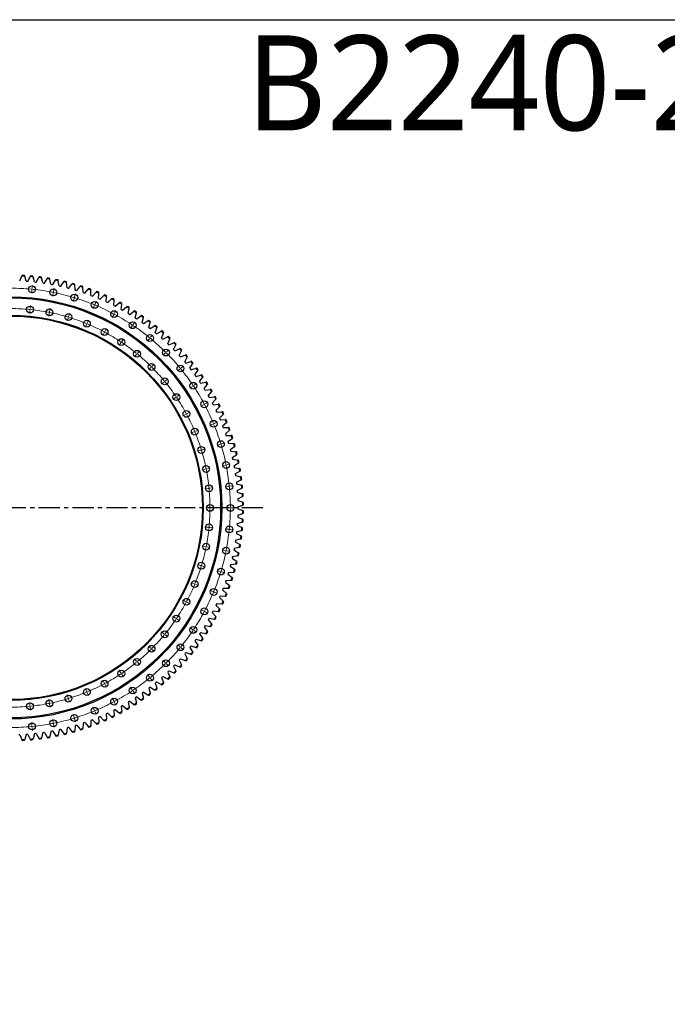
# Model space of a CAD drawing. Header units: millimetres. Extents: x -6 to 13589, y 15601 to 26187.
# Tile 7 of 16: x 3391 to 6792, y 21012 to 26187. Entities that reach past the tile are written whole.
import ezdxf

# ---------------------------------------------------------------- set-up
doc = ezdxf.new("R2010")
doc.units = ezdxf.units.MM
doc.header["$LTSCALE"] = 50
doc.linetypes.add('CENTER', pattern=[10.16, 6.35, -1.27, 1.27, -1.27])

msp = doc.modelspace()

# ---------------------------------------------------------------- linework, layer by layer
at = {"color": 7, "linetype": 'Continuous', "lineweight": 25}
for p, q in [((3390.7, 24814.1), (3401.6, 24839.4)), ((3403.3, 24843.3), (3401.6, 24839.4)), ((3417, 24838.5), (3415.7, 24842.6)), ((3425.1, 24812.2), (3417, 24838.5)), ((3447.9, 24840.2), (3446.1, 24836.4)), ((3461.4, 24835), (3460.3, 24839.1)), ((3425.1, 24812.2), (3429.7, 24811.9)), ((3429.7, 24811.9), (3434.2, 24811.5)), ((3434.2, 24811.5), (3446.1, 24836.4)), ((3468.5, 24808.4), (3461.4, 24835)), ((3468.5, 24808.4), (3473.1, 24807.9)), ((3473.1, 24807.9), (3477.7, 24807.4)), ((3477.7, 24807.4), (3490.4, 24831.8)), ((3492.3, 24835.6), (3490.4, 24831.8)), ((3505.7, 24829.8), (3504.7, 24834)), ((3511.8, 24803), (3505.7, 24829.8)), ((3511.8, 24803), (3516.3, 24802.3)), ((3516.3, 24802.3), (3520.9, 24801.6)), ((3520.9, 24801.6), (3534.5, 24825.6)), ((3536.6, 24829.3), (3534.5, 24825.6)), ((3549.7, 24823.1), (3548.9, 24827.3)), ((3554.8, 24796), (3549.7, 24823.1)), ((3554.8, 24796), (3559.4, 24795.2)), ((3559.4, 24795.2), (3563.9, 24794.3)), ((3563.9, 24794.3), (3578.3, 24817.8)), ((3580.6, 24821.4), (3578.3, 24817.8)), ((3593.4, 24814.7), (3592.8, 24818.9)), ((3597.6, 24787.5), (3593.4, 24814.7)), ((3597.6, 24787.5), (3602.1, 24786.5)), ((3606.6, 24785.5), (3621.9, 24808.4)), ((3624.3, 24811.9), (3621.9, 24808.4)), ((3636.9, 24804.7), (3636.4, 24809)), ((3640, 24777.4), (3636.9, 24804.7)), ((3648.9, 24775), (3665.1, 24797.4)), ((3667.6, 24800.8), (3665.1, 24797.4)), ((3679.9, 24793.2), (3679.6, 24797.4)), ((3682, 24765.7), (3679.9, 24793.2)), ((3710.4, 24788.2), (3707.8, 24784.8)), ((3602.1, 24786.5), (3606.6, 24785.5)), ((3640, 24777.4), (3644.5, 24776.2)), ((3644.5, 24776.2), (3648.9, 24775)), ((3682, 24765.7), (3686.5, 24764.4)), ((3686.5, 24764.4), (3690.9, 24763.1)), ((3690.9, 24763.1), (3707.8, 24784.8)), ((3722.5, 24780.1), (3722.3, 24784.4)), ((3723.6, 24752.6), (3722.5, 24780.1)), ((3723.6, 24752.6), (3728, 24751.1)), ((3728, 24751.1), (3732.3, 24749.6)), ((3732.3, 24749.6), (3750.1, 24770.7)), ((3752.8, 24773.9), (3750.1, 24770.7)), ((3764.5, 24765.4), (3764.5, 24769.7)), ((3764.7, 24737.9), (3764.5, 24765.4)), ((3764.7, 24737.9), (3769, 24736.3)), ((3769, 24736.3), (3773.3, 24734.6)), ((3773.3, 24734.6), (3791.8, 24755)), ((3794.6, 24758.2), (3791.8, 24755)), ((3805.2, 24721.7), (3806.1, 24749.3)), ((3806.1, 24749.3), (3806.2, 24753.5)), ((3813.7, 24718.1), (3832.9, 24737.9)), ((3835.9, 24740.9), (3832.9, 24737.9)), ((3846.9, 24731.6), (3847.2, 24735.8)), ((3805.2, 24721.7), (3809.4, 24720)), ((3809.4, 24720), (3813.7, 24718.1)), ((3845.1, 24704.1), (3846.9, 24731.6)), ((3845.1, 24704.1), (3849.2, 24702.2)), ((3849.2, 24702.2), (3853.4, 24700.2)), ((3853.4, 24700.2), (3873.3, 24719.2)), ((3876.4, 24722.2), (3873.3, 24719.2)), ((3884.3, 24685), (3887.2, 24712.4)), ((3884.3, 24685), (3888.4, 24682.9)), ((3887.2, 24712.4), (3887.6, 24716.7)), ((3892.5, 24680.8), (3913.1, 24699.1)), ((3916.3, 24701.9), (3913.1, 24699.1)), ((3922.8, 24664.5), (3926.7, 24691.8)), ((3926.7, 24691.8), (3927.3, 24696)), ((3888.4, 24682.9), (3892.5, 24680.8)), ((3922.8, 24664.5), (3926.8, 24662.3)), ((3926.8, 24662.3), (3930.8, 24660)), ((3930.8, 24660), (3952.1, 24677.5)), ((3955.4, 24680.2), (3952.1, 24677.5)), ((3960.5, 24642.6), (3965.4, 24669.7)), ((3960.5, 24642.6), (3964.4, 24640.3)), ((3964.4, 24640.3), (3968.4, 24637.8)), ((3965.4, 24669.7), (3966.1, 24673.9)), ((3968.4, 24637.8), (3990.2, 24654.6)), ((3993.6, 24657.2), (3990.2, 24654.6)), ((3997.4, 24619.4), (4003.2, 24646.3)), ((4003.2, 24646.3), (4004.1, 24650.5)), ((4031, 24632.7), (4027.5, 24630.2)), ((3997.4, 24619.4), (4001.2, 24616.9)), ((4001.2, 24616.9), (4005.1, 24614.3)), ((4005.1, 24614.3), (4027.5, 24630.2)), ((4033.4, 24594.8), (4040.2, 24621.5)), ((4033.4, 24594.8), (4037.2, 24592.1)), ((4037.2, 24592.1), (4040.9, 24589.4)), ((4040.2, 24621.5), (4041.3, 24625.6)), ((4040.9, 24589.4), (4063.9, 24604.5)), ((4067.5, 24606.9), (4063.9, 24604.5)), ((4068.5, 24568.9), (4076.3, 24595.3)), ((4076.3, 24595.3), (4077.5, 24599.4)), ((4103, 24579.7), (4099.4, 24577.5)), ((4068.5, 24568.9), (4072.2, 24566.1)), ((4072.2, 24566.1), (4075.8, 24563.3)), ((4075.8, 24563.3), (4099.4, 24577.5)), ((4102.6, 24541.8), (4111.4, 24567.9)), ((4102.6, 24541.8), (4106.2, 24538.8)), ((4106.2, 24538.8), (4109.7, 24535.9)), ((4109.7, 24535.9), (4133.8, 24549.2)), ((4111.4, 24567.9), (4112.8, 24571.9)), ((4137.5, 24551.3), (4133.8, 24549.2)), ((4135.7, 24513.4), (4145.5, 24539.2)), ((4145.5, 24539.2), (4147, 24543.2)), ((4135.7, 24513.4), (4139.2, 24510.3)), ((4139.2, 24510.3), (4142.6, 24507.3)), ((4142.6, 24507.3), (4167.2, 24519.7)), ((4171, 24521.7), (4167.2, 24519.7)), ((4167.8, 24483.8), (4178.4, 24509.2)), ((4167.8, 24483.8), (4171.1, 24480.7)), ((4171.1, 24480.7), (4174.4, 24477.4)), ((4174.4, 24477.4), (4199.4, 24489)), ((4178.4, 24509.2), (4180.1, 24513.2)), ((4198.8, 24453.1), (4210.3, 24478.1)), ((4203.3, 24490.8), (4199.4, 24489)), ((4210.3, 24478.1), (4212.1, 24482)), ((4198.8, 24453.1), (4202, 24449.8)), ((4202, 24449.8), (4205.2, 24446.5)), ((4205.2, 24446.5), (4230.6, 24457.1)), ((4228.6, 24421.3), (4241, 24445.8)), ((4234.5, 24458.8), (4230.6, 24457.1)), ((4241, 24445.8), (4243, 24449.6)), ((4264.5, 24425.6), (4260.5, 24424.1)), ((4228.6, 24421.3), (4231.7, 24417.9)), ((4231.7, 24417.9), (4234.7, 24414.4)), ((4234.7, 24414.4), (4260.5, 24424.1)), ((4257.2, 24388.4), (4270.6, 24412.5)), ((4257.2, 24388.4), (4260.2, 24384.9)), ((4260.2, 24384.9), (4263.1, 24381.3)), ((4263.1, 24381.3), (4289.2, 24390.1)), ((4270.6, 24412.5), (4272.6, 24416.2)), ((4284.6, 24354.5), (4298.8, 24378.1)), ((4293.2, 24391.4), (4289.2, 24390.1)), ((4298.8, 24378.1), (4301, 24381.7)), ((4284.6, 24354.5), (4287.4, 24350.8)), ((4287.4, 24350.8), (4290.2, 24347.2)), ((4290.2, 24347.2), (4316.7, 24355)), ((4310.8, 24319.6), (4325.8, 24342.6)), ((4320.7, 24356.2), (4316.7, 24355)), ((4325.8, 24342.6), (4328.2, 24346.2)), ((4310.8, 24319.6), (4313.5, 24315.8)), ((4313.5, 24315.8), (4316.1, 24312.1)), ((4316.1, 24312.1), (4342.8, 24318.9)), ((4335.6, 24283.7), (4351.5, 24306.2)), ((4335.6, 24283.7), (4338.2, 24279.9)), ((4338.2, 24279.9), (4340.7, 24276.1)), ((4340.7, 24276.1), (4367.6, 24281.9)), ((4346.9, 24320), (4342.8, 24318.9)), ((4351.5, 24306.2), (4354, 24309.7)), ((4371.8, 24282.8), (4367.6, 24281.9)), ((4375.9, 24268.9), (4378.5, 24272.3)), ((4359.2, 24247), (4375.9, 24268.9)), ((4359.2, 24247), (4361.6, 24243.1)), ((4361.6, 24243.1), (4364, 24239.2)), ((4364, 24239.2), (4391.1, 24244)), ((4381.3, 24209.5), (4398.8, 24230.7)), ((4395.3, 24244.8), (4391.1, 24244)), ((4398.8, 24230.7), (4401.6, 24234)), ((4381.3, 24209.5), (4383.6, 24205.5)), ((4383.6, 24205.5), (4385.8, 24201.5)), ((4385.8, 24201.5), (4413.1, 24205.3)), ((4402.1, 24171.2), (4420.4, 24191.8)), ((4402.1, 24171.2), (4404.3, 24167.1)), ((4404.3, 24167.1), (4406.3, 24163)), ((4406.3, 24163), (4433.7, 24165.8)), ((4417.3, 24205.9), (4413.1, 24205.3)), ((4420.4, 24191.8), (4423.2, 24195)), ((4438, 24166.3), (4433.7, 24165.8)), ((4421.5, 24132.1), (4440.5, 24152)), ((4421.5, 24132.1), (4423.5, 24127.9)), ((4423.5, 24127.9), (4425.4, 24123.7)), ((4425.4, 24123.7), (4452.9, 24125.6)), ((4440.5, 24152), (4443.5, 24155.1)), ((4457.2, 24125.9), (4452.9, 24125.6)), ((4459.2, 24111.6), (4462.2, 24114.5)), ((4439.5, 24092.3), (4459.2, 24111.6)), ((4439.5, 24092.3), (4441.3, 24088.1)), ((4441.3, 24088.1), (4443.1, 24083.9)), ((4443.1, 24083.9), (4470.6, 24084.7)), ((4455.9, 24052), (4476.3, 24070.4)), ((4474.8, 24084.9), (4470.6, 24084.7)), ((4476.3, 24070.4), (4479.5, 24073.3)), ((4455.9, 24052), (4457.6, 24047.7)), ((4457.6, 24047.7), (4459.2, 24043.4)), ((4459.2, 24043.4), (4486.8, 24043.2)), ((4470.9, 24011), (4492, 24028.7)), ((4470.9, 24011), (4472.4, 24006.7)), ((4491, 24043.2), (4486.8, 24043.2)), ((4492, 24028.7), (4495.3, 24031.5)), ((4472.4, 24006.7), (4473.9, 24002.3)), ((4473.9, 24002.3), (4501.4, 24001.2)), ((4484.4, 23969.5), (4506.1, 23986.5)), ((4484.4, 23969.5), (4485.8, 23965.1)), ((4485.8, 23965.1), (4487.1, 23960.7)), ((4487.1, 23960.7), (4514.5, 23958.6)), ((4505.7, 24001), (4501.4, 24001.2)), ((4506.1, 23986.5), (4509.5, 23989.1)), ((4496.4, 23927.6), (4518.7, 23943.7)), ((4496.4, 23927.6), (4497.5, 23923.2)), ((4497.5, 23923.2), (4498.7, 23918.7)), ((4498.7, 23918.7), (4526, 23915.5)), ((4518.8, 23958.2), (4514.5, 23958.6)), ((4518.7, 23943.7), (4522.1, 23946.2)), ((4530.3, 23915.1), (4526, 23915.5)), ((4506.8, 23885.3), (4529.7, 23900.6)), ((4506.8, 23885.3), (4507.8, 23880.8)), ((4507.8, 23880.8), (4508.8, 23876.3)), ((4508.8, 23876.3), (4536, 23872.1)), ((4515.6, 23842.6), (4539.1, 23857)), ((4529.7, 23900.6), (4533.2, 23902.9)), ((4540.2, 23871.5), (4536, 23872.1)), ((4539.1, 23857), (4542.7, 23859.3)), ((4515.6, 23842.6), (4516.5, 23838)), ((4516.5, 23838), (4517.3, 23833.5)), ((4517.3, 23833.5), (4544.4, 23828.4)), ((4523, 23799.6), (4546.9, 23813.2)), ((4548.6, 23827.6), (4544.4, 23828.4)), ((4546.9, 23813.2), (4550.6, 23815.3)), ((4523, 23799.6), (4523.6, 23795)), ((4523.6, 23795), (4524.3, 23790.5)), ((4524.3, 23790.5), (4551.1, 23784.3)), ((4528.7, 23756.3), (4553.1, 23769)), ((4528.7, 23756.3), (4529.2, 23751.8)), ((4529.2, 23751.8), (4529.7, 23747.2)), ((4555.3, 23783.4), (4551.1, 23784.3)), ((4553.1, 23769), (4556.9, 23771)), ((4529.7, 23747.2), (4556.3, 23740.1)), ((4532.8, 23712.9), (4557.7, 23724.7)), ((4532.8, 23712.9), (4533.2, 23708.3)), ((4533.2, 23708.3), (4533.5, 23703.7)), ((4533.5, 23703.7), (4559.8, 23695.7)), ((4560.4, 23739), (4556.3, 23740.1)), ((4557.7, 23724.7), (4561.6, 23726.6)), ((4535.4, 23669.4), (4560.7, 23680.3)), ((4535.4, 23669.4), (4535.6, 23664.8)), ((4535.6, 23664.8), (4535.7, 23660.2)), ((4535.7, 23660.2), (4561.7, 23651.2)), ((4563.9, 23694.4), (4559.8, 23695.7)), ((4560.7, 23680.3), (4564.6, 23682)), ((4565.8, 23649.8), (4561.7, 23651.2)), ((4536.3, 23625.8), (4562, 23635.8)), ((4536.3, 23625.8), (4536.4, 23621.2)), ((4536.4, 23621.2), (4536.3, 23616.6)), ((4536.3, 23616.6), (4562, 23606.6)), ((4562, 23635.8), (4566, 23637.3)), ((4566, 23605.1), (4562, 23606.6)), ((4533.5, 23538.6), (4559.8, 23546.7)), ((4535.6, 23577.6), (4535.4, 23573)), ((4535.4, 23573), (4560.7, 23562.1)), ((4535.7, 23582.2), (4535.6, 23577.6)), ((4535.7, 23582.2), (4561.7, 23591.2)), ((4559.8, 23546.7), (4563.9, 23547.9)), ((4564.6, 23560.4), (4560.7, 23562.1)), ((4561.7, 23591.2), (4565.8, 23592.6)), ((4529.7, 23495.2), (4529.2, 23490.6)), ((4529.7, 23495.2), (4556.3, 23502.3)), ((4533.2, 23534), (4532.8, 23529.4)), ((4532.8, 23529.4), (4557.7, 23517.6)), ((4533.5, 23538.6), (4533.2, 23534)), ((4556.3, 23502.3), (4560.4, 23503.4)), ((4561.6, 23515.8), (4557.7, 23517.6)), ((4523.6, 23447.4), (4523, 23442.8)), ((4523, 23442.8), (4546.9, 23429.2)), ((4524.3, 23451.9), (4523.6, 23447.4)), ((4524.3, 23451.9), (4551.1, 23458)), ((4529.2, 23490.6), (4528.7, 23486)), ((4528.7, 23486), (4553.1, 23473.3)), ((4551.1, 23458), (4555.3, 23459)), ((4556.9, 23471.4), (4553.1, 23473.3)), ((4516.5, 23404.3), (4515.6, 23399.8)), ((4515.6, 23399.8), (4539.1, 23385.3)), ((4517.3, 23408.9), (4516.5, 23404.3)), ((4517.3, 23408.9), (4544.4, 23414)), ((4544.4, 23414), (4548.6, 23414.8)), ((4550.6, 23427.1), (4546.9, 23429.2)), ((4507.8, 23361.6), (4506.8, 23357.1)), ((4506.8, 23357.1), (4529.7, 23341.8)), ((4508.8, 23366.1), (4507.8, 23361.6)), ((4508.8, 23366.1), (4536, 23370.2)), ((4533.2, 23339.4), (4529.7, 23341.8)), ((4536, 23370.2), (4540.2, 23370.9)), ((4542.7, 23383.1), (4539.1, 23385.3)), ((4497.5, 23319.2), (4496.4, 23314.8)), ((4496.4, 23314.8), (4518.7, 23298.6)), ((4498.7, 23323.7), (4497.5, 23319.2)), ((4498.7, 23323.7), (4526, 23326.8)), ((4522.1, 23296.1), (4518.7, 23298.6)), ((4526, 23326.8), (4530.3, 23327.3)), ((4472.4, 23235.7), (4470.9, 23231.4)), ((4473.9, 23240.1), (4472.4, 23235.7)), ((4473.9, 23240.1), (4501.4, 23241.2)), ((4485.8, 23277.2), (4484.4, 23272.8)), ((4484.4, 23272.8), (4506.1, 23255.9)), ((4487.1, 23281.7), (4485.8, 23277.2)), ((4487.1, 23281.7), (4514.5, 23283.8)), ((4501.4, 23241.2), (4505.7, 23241.4)), ((4509.5, 23253.3), (4506.1, 23255.9)), ((4514.5, 23283.8), (4518.8, 23284.1)), ((4457.6, 23194.7), (4455.9, 23190.4)), ((4455.9, 23190.4), (4476.3, 23171.9)), ((4459.2, 23199), (4457.6, 23194.7)), ((4459.2, 23199), (4486.8, 23199.1)), ((4470.9, 23231.4), (4492, 23213.6)), ((4486.8, 23199.1), (4491, 23199.2)), ((4495.3, 23210.9), (4492, 23213.6)), ((4441.3, 23154.3), (4439.5, 23150)), ((4439.5, 23150), (4459.2, 23130.8)), ((4443.1, 23158.5), (4441.3, 23154.3)), ((4443.1, 23158.5), (4470.6, 23157.6)), ((4462.2, 23127.8), (4459.2, 23130.8)), ((4470.6, 23157.6), (4474.8, 23157.5)), ((4479.5, 23169.1), (4476.3, 23171.9)), ((4406.3, 23079.4), (4404.3, 23075.3)), ((4406.3, 23079.4), (4433.7, 23076.5)), ((4423.5, 23114.4), (4421.5, 23110.3)), ((4421.5, 23110.3), (4440.5, 23090.4)), ((4425.4, 23118.6), (4423.5, 23114.4)), ((4425.4, 23118.6), (4452.9, 23116.7)), ((4443.5, 23087.3), (4440.5, 23090.4)), ((4452.9, 23116.7), (4457.2, 23116.5)), ((4383.6, 23036.9), (4381.3, 23032.9)), ((4381.3, 23032.9), (4398.8, 23011.6)), ((4385.8, 23040.9), (4383.6, 23036.9)), ((4385.8, 23040.9), (4413.1, 23037)), ((4404.3, 23075.3), (4402.1, 23071.2)), ((4402.1, 23071.2), (4420.4, 23050.6)), ((4413.1, 23037), (4417.3, 23036.4)), ((4423.2, 23047.4), (4420.4, 23050.6)), ((4433.7, 23076.5), (4438, 23076.1)), ((4361.6, 22999.3), (4359.2, 22995.3)), ((4359.2, 22995.3), (4375.9, 22973.5)), ((4364, 23003.2), (4361.6, 22999.3)), ((4364, 23003.2), (4391.1, 22998.3)), ((4391.1, 22998.3), (4395.3, 22997.6)), ((4401.6, 23008.3), (4398.8, 23011.6)), ((4313.5, 22926.5), (4310.8, 22922.8)), ((4316.1, 22930.3), (4313.5, 22926.5)), ((4316.1, 22930.3), (4342.8, 22923.5)), ((4338.2, 22962.4), (4335.6, 22958.6)), ((4335.6, 22958.6), (4351.5, 22936.1)), ((4340.7, 22966.3), (4338.2, 22962.4)), ((4340.7, 22966.3), (4367.6, 22960.4)), ((4354, 22932.7), (4351.5, 22936.1)), ((4367.6, 22960.4), (4371.8, 22959.5)), ((4378.5, 22970.1), (4375.9, 22973.5)), ((4287.4, 22891.5), (4284.6, 22887.9)), ((4284.6, 22887.9), (4298.8, 22864.3)), ((4290.2, 22895.2), (4287.4, 22891.5)), ((4290.2, 22895.2), (4316.7, 22887.4)), ((4310.8, 22922.8), (4325.8, 22899.8)), ((4316.7, 22887.4), (4320.7, 22886.2)), ((4328.2, 22896.2), (4325.8, 22899.8)), ((4342.8, 22923.5), (4346.9, 22922.4)), ((4231.7, 22824.5), (4228.6, 22821.1)), ((4228.6, 22821.1), (4241, 22796.5)), ((4234.7, 22827.9), (4231.7, 22824.5)), ((4234.7, 22827.9), (4260.5, 22818.2)), ((4260.2, 22857.5), (4257.2, 22854)), ((4257.2, 22854), (4270.6, 22829.9)), ((4263.1, 22861.1), (4260.2, 22857.5)), ((4263.1, 22861.1), (4289.2, 22852.3)), ((4272.6, 22826.2), (4270.6, 22829.9)), ((4289.2, 22852.3), (4293.2, 22850.9)), ((4301, 22860.7), (4298.8, 22864.3)), ((4202, 22792.6), (4198.8, 22789.3)), ((4198.8, 22789.3), (4210.3, 22764.3)), ((4205.2, 22795.9), (4202, 22792.6)), ((4205.2, 22795.9), (4230.6, 22785.2)), ((4230.6, 22785.2), (4234.5, 22783.6)), ((4243, 22792.7), (4241, 22796.5)), ((4260.5, 22818.2), (4264.5, 22816.7)), ((4139.2, 22732), (4135.7, 22729)), ((4135.7, 22729), (4145.5, 22703.2)), ((4142.6, 22735.1), (4139.2, 22732)), ((4142.6, 22735.1), (4167.2, 22722.6)), ((4167.2, 22722.6), (4171, 22720.7)), ((4171.1, 22761.7), (4167.8, 22758.5)), ((4167.8, 22758.5), (4178.4, 22733.1)), ((4174.4, 22764.9), (4171.1, 22761.7)), ((4174.4, 22764.9), (4199.4, 22753.4)), ((4180.1, 22729.2), (4178.4, 22733.1)), ((4199.4, 22753.4), (4203.3, 22751.6)), ((4212.1, 22760.4), (4210.3, 22764.3)), ((4072.2, 22676.2), (4068.5, 22673.5)), ((4068.5, 22673.5), (4076.3, 22647)), ((4075.8, 22679.1), (4072.2, 22676.2)), ((4075.8, 22679.1), (4099.4, 22664.9)), ((4106.2, 22703.5), (4102.6, 22700.6)), ((4102.6, 22700.6), (4111.4, 22674.5)), ((4109.7, 22706.5), (4106.2, 22703.5)), ((4109.7, 22706.5), (4133.8, 22693.1)), ((4112.8, 22670.4), (4111.4, 22674.5)), ((4133.8, 22693.1), (4137.5, 22691.1)), ((4147, 22699.2), (4145.5, 22703.2)), ((4001.2, 22625.5), (3997.4, 22623)), ((3997.4, 22623), (4003.2, 22596.1)), ((4005.1, 22628.1), (4001.2, 22625.5)), ((4005.1, 22628.1), (4027.5, 22612.2)), ((4037.2, 22650.2), (4033.4, 22647.6)), ((4033.4, 22647.6), (4040.2, 22620.9)), ((4040.9, 22652.9), (4037.2, 22650.2)), ((4041.3, 22616.8), (4040.2, 22620.9)), ((4040.9, 22652.9), (4063.9, 22637.8)), ((4063.9, 22637.8), (4067.5, 22635.5)), ((4077.5, 22642.9), (4076.3, 22647)), ((4099.4, 22664.9), (4103, 22662.6)), ((3926.8, 22580.1), (3922.8, 22577.8)), ((3922.8, 22577.8), (3926.7, 22550.6)), ((3930.8, 22582.4), (3926.8, 22580.1)), ((3930.8, 22582.4), (3952.1, 22564.8)), ((3952.1, 22564.8), (3955.4, 22562.1)), ((3964.4, 22602.1), (3960.5, 22599.7)), ((3960.5, 22599.7), (3965.4, 22572.6)), ((3968.4, 22604.5), (3964.4, 22602.1)), ((3966.1, 22568.4), (3965.4, 22572.6)), ((3968.4, 22604.5), (3990.2, 22587.8)), ((3990.2, 22587.8), (3993.6, 22585.2)), ((4004.1, 22591.9), (4003.2, 22596.1)), ((4027.5, 22612.2), (4031, 22609.7)), ((3809.4, 22522.4), (3805.2, 22520.6)), ((3805.2, 22520.6), (3806.1, 22493.1)), ((3813.7, 22524.2), (3809.4, 22522.4)), ((3813.7, 22524.2), (3832.9, 22504.5)), ((3849.2, 22540.2), (3845.1, 22538.3)), ((3845.1, 22538.3), (3846.9, 22510.8)), ((3847.2, 22506.5), (3846.9, 22510.8)), ((3853.4, 22542.2), (3849.2, 22540.2)), ((3853.4, 22542.2), (3873.3, 22523.2)), ((3873.3, 22523.2), (3876.4, 22520.2)), ((3888.4, 22559.4), (3884.3, 22557.3)), ((3884.3, 22557.3), (3887.2, 22530)), ((3887.6, 22525.7), (3887.2, 22530)), ((3892.5, 22561.6), (3888.4, 22559.4)), ((3892.5, 22561.6), (3913.1, 22543.3)), ((3913.1, 22543.3), (3916.3, 22540.4)), ((3927.3, 22546.4), (3926.7, 22550.6)), ((3640, 22465), (3636.9, 22437.6)), ((3644.5, 22466.1), (3640, 22465)), ((3648.9, 22467.3), (3644.5, 22466.1)), ((3648.9, 22467.3), (3665.1, 22445)), ((3682, 22476.6), (3679.9, 22449.2)), ((3686.5, 22477.9), (3682, 22476.6)), ((3690.9, 22479.3), (3686.5, 22477.9)), ((3690.9, 22479.3), (3707.8, 22457.6)), ((3722.3, 22458), (3722.5, 22462.3)), ((3723.6, 22489.8), (3722.5, 22462.3)), ((3728, 22491.3), (3723.6, 22489.8)), ((3732.3, 22492.8), (3728, 22491.3)), ((3732.3, 22492.8), (3750.1, 22471.7)), ((3750.1, 22471.7), (3752.8, 22468.4)), ((3764.7, 22504.5), (3764.5, 22476.9)), ((3764.5, 22472.7), (3764.5, 22476.9)), ((3769, 22506.1), (3764.7, 22504.5)), ((3773.3, 22507.8), (3769, 22506.1)), ((3773.3, 22507.8), (3791.8, 22487.3)), ((3791.8, 22487.3), (3794.6, 22484.2)), ((3806.2, 22488.8), (3806.1, 22493.1)), ((3832.9, 22504.5), (3835.9, 22501.5)), ((3390.7, 22428.3), (3386.1, 22428.1)), ((3390.7, 22428.3), (3401.6, 22403)), ((3425.1, 22430.2), (3417, 22403.9)), ((3429.7, 22430.5), (3425.1, 22430.2)), ((3434.2, 22430.9), (3429.7, 22430.5)), ((3434.2, 22430.9), (3446.1, 22406)), ((3460.3, 22403.3), (3461.4, 22407.4)), ((3468.5, 22434), (3461.4, 22407.4)), ((3473.1, 22434.5), (3468.5, 22434)), ((3477.7, 22435), (3473.1, 22434.5)), ((3477.7, 22435), (3490.4, 22410.6)), ((3490.4, 22410.6), (3492.3, 22406.8)), ((3504.7, 22408.4), (3505.7, 22412.5)), ((3511.8, 22439.4), (3505.7, 22412.5)), ((3516.3, 22440), (3511.8, 22439.4)), ((3520.9, 22440.7), (3516.3, 22440)), ((3520.9, 22440.7), (3534.5, 22416.8)), ((3534.5, 22416.8), (3536.6, 22413.1)), ((3548.9, 22415.1), (3549.7, 22419.3)), ((3554.8, 22446.4), (3549.7, 22419.3)), ((3559.4, 22447.2), (3554.8, 22446.4)), ((3563.9, 22448), (3559.4, 22447.2)), ((3563.9, 22448), (3578.3, 22424.6)), ((3578.3, 22424.6), (3580.6, 22421)), ((3592.8, 22423.5), (3593.4, 22427.7)), ((3597.6, 22454.9), (3593.4, 22427.7)), ((3602.1, 22455.9), (3597.6, 22454.9)), ((3606.6, 22456.9), (3602.1, 22455.9)), ((3606.6, 22456.9), (3621.9, 22434)), ((3621.9, 22434), (3624.3, 22430.5)), ((3636.4, 22433.4), (3636.9, 22437.6)), ((3665.1, 22445), (3667.6, 22441.6)), ((3679.6, 22444.9), (3679.9, 22449.2)), ((3707.8, 22457.6), (3710.4, 22454.2)), ((3401.6, 22403), (3403.3, 22399.1)), ((3415.7, 22399.8), (3417, 22403.9)), ((3446.1, 22406), (3447.9, 22402.1))]:
    msp.add_line(p, q, dxfattribs=at)
at = {"color": 0, "linetype": 'Continuous', "lineweight": 18}
for p, q in [((3456.2, 24775.1), (3457.7, 24790.5)), ((3455.2, 24765.2), (3453.7, 24749.7)), ((3455.7, 24770.1), (3455.4, 24767.6)), ((3455.7, 24770.1), (3455.9, 24772.6)), ((3566.8, 24748.6), (3563.7, 24733.4)), ((3567.7, 24753.5), (3567.2, 24751.1)), ((3567.7, 24753.5), (3568.2, 24756)), ((3568.7, 24758.4), (3571.7, 24773.6)), ((3679.1, 24730.8), (3683.6, 24745.6)), ((3445.7, 24668.6), (3447.2, 24684)), ((3676.2, 24721.2), (3671.7, 24706.4)), ((3677.6, 24726), (3676.9, 24723.6)), ((3677.6, 24726), (3678.4, 24728.4)), ((3782.4, 24683.2), (3776.5, 24668.9)), ((3784.3, 24687.8), (3783.4, 24685.5)), ((3784.3, 24687.8), (3785.3, 24690.1)), ((3786.2, 24692.4), (3792.2, 24706.7)), ((3444.7, 24658.7), (3443.2, 24643.2)), ((3445.2, 24663.6), (3444.9, 24661.2)), ((3445.2, 24663.6), (3445.4, 24666.1)), ((3545.9, 24643.7), (3542.9, 24628.5)), ((3546.9, 24648.6), (3546.4, 24646.1)), ((3546.9, 24648.6), (3547.4, 24651)), ((3547.8, 24653.5), (3550.9, 24668.7)), ((3648, 24628.4), (3652.5, 24643.2)), ((3884.4, 24635), (3877.1, 24621.3)), ((3886.7, 24639.4), (3885.6, 24637.2)), ((3886.7, 24639.4), (3887.9, 24641.6)), ((3889.1, 24643.8), (3896.4, 24657.4)), ((3645.1, 24618.8), (3640.6, 24604)), ((3646.6, 24623.6), (3645.9, 24621.2)), ((3646.6, 24623.6), (3647.3, 24626)), ((3741.5, 24584.3), (3735.5, 24570)), ((3743.4, 24588.9), (3742.4, 24586.6)), ((3743.4, 24588.9), (3744.3, 24591.3)), ((3745.3, 24593.6), (3751.2, 24607.9)), ((3983.9, 24581.1), (3982.5, 24579)), ((3983.9, 24581.1), (3985.3, 24583.2)), ((3986.7, 24585.3), (3995.3, 24598.2)), ((3833.9, 24540.6), (3826.6, 24526.9)), ((3836.3, 24545), (3835.1, 24542.8)), ((3836.3, 24545), (3837.5, 24547.2)), ((3838.7, 24549.4), (3846, 24563.1)), ((3981.1, 24577), (3972.5, 24564.1)), ((4078.1, 24517.5), (4087.9, 24529.5)), ((3921.7, 24488), (3913.1, 24475.1)), ((3924.5, 24492.2), (3923.1, 24490.1)), ((3924.5, 24492.2), (3925.9, 24494.2)), ((3927.2, 24496.3), (3935.9, 24509.2)), ((4071.7, 24509.8), (4061.9, 24497.8)), ((4074.9, 24513.6), (4073.3, 24511.7)), ((4074.9, 24513.6), (4076.5, 24515.6)), ((4003.9, 24427), (3994, 24415.1)), ((4007, 24430.9), (4005.4, 24429)), ((4007, 24430.9), (4008.6, 24432.8)), ((4010.2, 24434.8), (4020, 24446.8)), ((4155.3, 24434), (4144.4, 24423)), ((4158.9, 24437.5), (4157.1, 24435.8)), ((4158.9, 24437.5), (4160.6, 24439.3)), ((4162.4, 24441.1), (4173.4, 24452)), ((4086.7, 24365.4), (4097.7, 24376.4)), ((4079.7, 24358.3), (4068.7, 24347.4)), ((4083.2, 24361.9), (4081.4, 24360.1)), ((4083.2, 24361.9), (4085, 24363.6)), ((4231.1, 24350.4), (4219.1, 24340.6)), ((4234.9, 24353.6), (4233, 24352)), ((4234.9, 24353.6), (4236.9, 24355.2)), ((4238.8, 24356.8), (4250.8, 24366.6)), ((4148.4, 24282.5), (4136.4, 24272.7)), ((4152.2, 24285.7), (4150.3, 24284.1)), ((4152.2, 24285.7), (4154.2, 24287.3)), ((4156.1, 24288.9), (4168.1, 24298.7)), ((4306.6, 24265.4), (4319.5, 24274)), ((4298.3, 24259.8), (4285.4, 24251.2)), ((4302.4, 24262.6), (4300.4, 24261.2)), ((4302.4, 24262.6), (4304.5, 24264)), ((4209.3, 24200.4), (4196.4, 24191.8)), ((4213.5, 24203.1), (4211.4, 24201.8)), ((4213.5, 24203.1), (4215.5, 24204.5)), ((4217.6, 24205.9), (4230.5, 24214.5)), ((4360.7, 24165.4), (4362.9, 24166.6)), ((4365.1, 24167.8), (4378.8, 24175.1)), ((4266.3, 24115), (4264.1, 24113.8)), ((4266.3, 24115), (4268.5, 24116.2)), ((4270.7, 24117.3), (4284.4, 24124.6)), ((4356.3, 24163.1), (4342.6, 24155.7)), ((4360.7, 24165.4), (4358.5, 24164.2)), ((4261.9, 24112.6), (4248.2, 24105.3)), ((4409.1, 24063), (4406.8, 24062)), ((4409.1, 24063), (4411.4, 24064)), ((4413.7, 24064.9), (4428.1, 24070.8)), ((4305.6, 24020.1), (4291.3, 24014.2)), ((4310.3, 24022), (4308, 24021.1)), ((4310.3, 24022), (4312.6, 24023)), ((4314.9, 24024), (4329.2, 24029.9)), ((4404.5, 24061.1), (4390.2, 24055.1)), ((4452.1, 23957.8), (4466.9, 23962.3)), ((4340.1, 23923.8), (4325.3, 23919.3)), ((4344.9, 23925.3), (4342.5, 23924.5)), ((4344.9, 23925.3), (4347.3, 23926)), ((4349.7, 23926.7), (4364.5, 23931.2)), ((4442.5, 23954.9), (4427.7, 23950.4)), ((4447.3, 23956.3), (4444.9, 23955.6)), ((4447.3, 23956.3), (4449.7, 23957)), ((4365, 23824.6), (4349.8, 23821.5)), ((4369.9, 23825.5), (4367.4, 23825.1)), ((4369.9, 23825.5), (4372.3, 23826)), ((4374.8, 23826.5), (4390, 23829.5)), ((4469.9, 23845.4), (4454.7, 23842.4)), ((4474.8, 23846.4), (4472.4, 23845.9)), ((4474.8, 23846.4), (4477.3, 23846.9)), ((4479.7, 23847.4), (4494.9, 23850.4)), ((4380, 23723.4), (4364.6, 23721.8)), ((4385, 23723.9), (4382.5, 23723.6)), ((4385, 23723.9), (4387.4, 23724.1)), ((4389.9, 23724.3), (4405.4, 23725.9)), ((4486.5, 23733.9), (4471, 23732.3)), ((4491.4, 23734.3), (4489, 23734.1)), ((4491.4, 23734.3), (4493.9, 23734.6)), ((4496.4, 23734.8), (4511.8, 23736.4)), ((4385, 23621.2), (4369.5, 23621.2)), ((4390, 23621.2), (4387.5, 23621.2)), ((4390, 23621.2), (4392.5, 23621.2)), ((4395, 23621.2), (4410.5, 23621.2)), ((4492, 23621.2), (4476.5, 23621.2)), ((4497, 23621.2), (4494.5, 23621.2)), ((4497, 23621.2), (4499.5, 23621.2)), ((4502, 23621.2), (4517.5, 23621.2)), ((4380, 23519), (4364.6, 23520.5)), ((4385, 23518.5), (4382.5, 23518.8)), ((4385, 23518.5), (4387.4, 23518.3)), ((4389.9, 23518), (4405.4, 23516.5)), ((4486.5, 23508.5), (4471, 23510)), ((4491.4, 23508), (4489, 23508.3)), ((4491.4, 23508), (4493.9, 23507.8)), ((4496.4, 23507.5), (4511.8, 23506)), ((4365, 23417.8), (4349.8, 23420.8)), ((4369.9, 23416.8), (4367.4, 23417.3)), ((4369.9, 23416.8), (4372.3, 23416.3)), ((4374.8, 23415.9), (4390, 23412.8)), ((4469.9, 23396.9), (4454.7, 23400)), ((4474.8, 23396), (4472.4, 23396.4)), ((4474.8, 23396), (4477.3, 23395.5)), ((4479.7, 23395), (4494.9, 23392)), ((4340.1, 23318.6), (4325.3, 23323.1)), ((4344.9, 23317.1), (4342.5, 23317.8)), ((4344.9, 23317.1), (4347.3, 23316.4)), ((4349.7, 23315.7), (4364.5, 23311.2)), ((4442.5, 23287.5), (4427.7, 23292)), ((4447.3, 23286.1), (4444.9, 23286.8)), ((4447.3, 23286.1), (4449.7, 23285.3)), ((4452.1, 23284.6), (4466.9, 23280.1)), ((4305.6, 23222.2), (4291.3, 23228.2)), ((4310.3, 23220.3), (4308, 23221.3)), ((4310.3, 23220.3), (4312.6, 23219.4)), ((4314.9, 23218.4), (4329.2, 23212.5)), ((4404.5, 23181.3), (4390.2, 23187.2)), ((4261.9, 23129.8), (4248.2, 23137.1)), ((4409.1, 23179.4), (4406.8, 23180.3)), ((4409.1, 23179.4), (4411.4, 23178.4)), ((4413.7, 23177.5), (4428.1, 23171.5)), ((4266.3, 23127.4), (4264.1, 23128.6)), ((4266.3, 23127.4), (4268.5, 23126.2)), ((4270.7, 23125), (4284.4, 23117.7)), ((4356.3, 23079.3), (4342.6, 23086.6)), ((4209.3, 23042), (4196.4, 23050.6)), ((4213.5, 23039.2), (4211.4, 23040.6)), ((4213.5, 23039.2), (4215.5, 23037.8)), ((4217.6, 23036.4), (4230.5, 23027.8)), ((4360.7, 23077), (4358.5, 23078.1)), ((4360.7, 23077), (4362.9, 23075.8)), ((4365.1, 23074.6), (4378.8, 23067.3)), ((4298.3, 22982.6), (4285.4, 22991.2)), ((4302.4, 22979.8), (4300.4, 22981.2)), ((4302.4, 22979.8), (4304.5, 22978.4)), ((4306.6, 22977), (4319.5, 22968.4)), ((4148.4, 22959.8), (4136.4, 22969.7)), ((4152.2, 22956.7), (4150.3, 22958.2)), ((4152.2, 22956.7), (4154.2, 22955.1)), ((4156.1, 22953.5), (4168.1, 22943.7)), ((4079.7, 22884), (4068.7, 22895)), ((4083.2, 22880.5), (4081.4, 22882.3)), ((4083.2, 22880.5), (4085, 22878.7)), ((4086.7, 22877), (4097.7, 22866)), ((4231.1, 22892), (4219.1, 22901.8)), ((4234.9, 22888.8), (4233, 22890.4)), ((4234.9, 22888.8), (4236.9, 22887.2)), ((4238.8, 22885.6), (4250.8, 22875.8)), ((4003.9, 22815.3), (3994, 22827.3)), ((4007, 22811.5), (4005.4, 22813.4)), ((4007, 22811.5), (4008.6, 22809.5)), ((4010.2, 22807.6), (4020, 22795.6)), ((4155.3, 22808.4), (4144.4, 22819.3)), ((4158.9, 22804.8), (4157.1, 22806.6)), ((4158.9, 22804.8), (4160.6, 22803.1)), ((4162.4, 22801.3), (4173.4, 22790.3)), ((3921.7, 22754.4), (3913.1, 22767.3)), ((3924.5, 22750.2), (3923.1, 22752.3)), ((3924.5, 22750.2), (3925.9, 22748.1)), ((3927.2, 22746.1), (3935.9, 22733.2)), ((4071.7, 22732.6), (4061.9, 22744.6)), ((4074.9, 22728.7), (4073.3, 22730.7)), ((4074.9, 22728.7), (4076.5, 22726.8)), ((4078.1, 22724.9), (4087.9, 22712.9)), ((3741.5, 22658), (3735.5, 22672.4)), ((3833.9, 22701.8), (3826.6, 22715.5)), ((3836.3, 22697.4), (3835.1, 22699.6)), ((3836.3, 22697.4), (3837.5, 22695.2)), ((3838.7, 22693), (3846, 22679.3)), ((3981.1, 22665.4), (3972.5, 22678.3)), ((3545.9, 22598.7), (3542.9, 22613.9)), ((3645.1, 22623.6), (3640.6, 22638.4)), ((3646.6, 22618.8), (3645.9, 22621.2)), ((3646.6, 22618.8), (3647.3, 22616.4)), ((3648, 22614), (3652.5, 22599.2)), ((3743.4, 22653.4), (3742.4, 22655.7)), ((3743.4, 22653.4), (3744.3, 22651.1)), ((3745.3, 22648.8), (3751.2, 22634.5)), ((3884.4, 22607.4), (3877.1, 22621.1)), ((3983.9, 22661.3), (3982.5, 22663.3)), ((3983.9, 22661.3), (3985.3, 22659.2)), ((3986.7, 22657.1), (3995.3, 22644.2)), ((3444.7, 22583.7), (3443.2, 22599.1)), ((3445.2, 22578.7), (3444.9, 22581.2)), ((3445.2, 22578.7), (3445.4, 22576.2)), ((3445.7, 22573.8), (3447.2, 22558.3)), ((3546.9, 22593.8), (3546.4, 22596.3)), ((3546.9, 22593.8), (3547.4, 22591.4)), ((3547.8, 22588.9), (3550.9, 22573.7)), ((3782.4, 22559.2), (3776.5, 22573.5)), ((3886.7, 22603), (3885.6, 22605.2)), ((3886.7, 22603), (3887.9, 22600.8)), ((3889.1, 22598.6), (3896.4, 22584.9)), ((3676.2, 22521.2), (3671.7, 22536)), ((3677.6, 22516.4), (3676.9, 22518.8)), ((3677.6, 22516.4), (3678.4, 22514)), ((3679.1, 22511.6), (3683.6, 22496.8)), ((3784.3, 22554.6), (3783.4, 22556.9)), ((3784.3, 22554.6), (3785.3, 22552.3)), ((3786.2, 22549.9), (3792.2, 22535.6)), ((3455.2, 22477.2), (3453.7, 22492.6)), ((3455.7, 22472.2), (3455.4, 22474.7)), ((3455.7, 22472.2), (3455.9, 22469.8)), ((3456.2, 22467.3), (3457.7, 22451.8)), ((3566.8, 22493.8), (3563.7, 22509)), ((3567.7, 22488.9), (3567.2, 22491.3)), ((3567.7, 22488.9), (3568.2, 22486.4)), ((3568.7, 22484), (3571.7, 22468.8))]:
    msp.add_line(p, q, dxfattribs=at)
at = {"linetype": 'CENTER', "ltscale": 0.35}
msp.add_line((4668.2, 23621.2), (2016.8, 23621.2), dxfattribs=at)
msp.add_lwpolyline([(-5.7, 26186.8), (13589, 26186.8), (13589, 15600.7), (-5.7, 15600.7)], close=True)
at = {"color": 7, "linetype": 'Continuous', "lineweight": 25}
for centre, radius in [((3455.7, 24770.1), 18), ((3567.7, 24753.5), 18), ((3677.6, 24726), 18), ((3342.5, 23621.2), 1109.5), ((3342.5, 23621.2), 1103.5), ((3784.3, 24687.8), 18), ((3342.5, 23621.2), 1012), ((3445.2, 24663.6), 18), ((3546.9, 24648.6), 18), ((3646.6, 24623.6), 18), ((3886.7, 24639.4), 18), ((3342.5, 23621.2), 1008), ((3743.4, 24588.9), 18), ((3983.9, 24581.1), 18), ((3836.3, 24545), 18), ((4074.9, 24513.6), 18), ((3924.5, 24492.2), 18), ((4007, 24430.9), 18), ((4158.9, 24437.5), 18), ((4083.2, 24361.9), 18), ((4234.9, 24353.6), 18), ((4152.2, 24285.7), 18), ((4302.4, 24262.6), 18), ((4213.5, 24203.1), 18), ((4360.7, 24165.4), 18), ((4266.3, 24115), 18), ((4409.1, 24063), 18), ((4310.3, 24022), 18), ((4447.3, 23956.3), 18), ((4344.9, 23925.3), 18), ((4474.8, 23846.4), 18), ((4369.9, 23825.5), 18), ((4491.4, 23734.3), 18), ((4385, 23723.9), 18), ((4390, 23621.2), 18), ((4497, 23621.2), 18), ((4385, 23518.5), 18), ((4491.4, 23508), 18), ((4369.9, 23416.8), 18), ((4474.8, 23396), 18), ((4344.9, 23317.1), 18), ((4447.3, 23286.1), 18), ((4310.3, 23220.3), 18), ((4409.1, 23179.4), 18), ((4266.3, 23127.4), 18), ((4360.7, 23077), 18), ((4213.5, 23039.2), 18), ((4302.4, 22979.8), 18), ((4152.2, 22956.7), 18), ((4083.2, 22880.5), 18), ((4234.9, 22888.8), 18), ((4007, 22811.5), 18), ((4158.9, 22804.8), 18), ((3924.5, 22750.2), 18), ((4074.9, 22728.7), 18), ((3743.4, 22653.4), 18), ((3836.3, 22697.4), 18), ((3983.9, 22661.3), 18), ((3646.6, 22618.8), 18), ((3886.7, 22603), 18), ((3445.2, 22578.7), 18), ((3546.9, 22593.8), 18), ((3784.3, 22554.6), 18), ((3677.6, 22516.4), 18), ((3455.7, 22472.2), 18), ((3567.7, 22488.9), 18)]:
    msp.add_circle(centre, radius, dxfattribs=at)
for radius, start, end in [(1219.6, 86.4985, 87.2224), (1223.6, 86.5686, 87.1523), (1223.6, 84.4756, 85.0593), (1219.6, 84.4055, 85.1294), (1219.6, 82.3124, 83.0364), (1223.6, 82.3826, 82.9663), (1219.6, 80.2194, 80.9434), (1223.6, 80.2896, 80.8732), (1219.6, 78.1264, 78.8503), (1223.6, 78.1965, 78.7802), (1219.6, 76.0334, 76.7573), (1223.6, 76.1035, 76.6872), (1219.6, 73.9404, 74.6643), (1223.6, 74.0105, 74.5942), (1223.6, 71.9175, 72.5011), (1219.6, 71.8473, 72.5713), (1219.6, 69.7543, 70.4782), (1223.6, 69.8244, 70.4081), (1219.6, 67.6613, 68.3852), (1223.6, 67.7314, 68.3151), (1219.6, 65.5683, 66.2922), (1223.6, 65.6384, 66.2221), (1219.6, 63.4752, 64.1992), (1223.6, 63.5454, 64.1291), (1219.6, 61.3822, 62.1062), (1223.6, 61.4523, 62.036), (1219.6, 59.2892, 60.0131), (1223.6, 59.3593, 59.943), (1219.6, 57.1962, 57.9201), (1223.6, 57.2663, 57.85), (1223.6, 55.1733, 55.757), (1219.6, 55.1031, 55.8271), (1219.6, 53.0101, 53.7341), (1223.6, 53.0802, 53.6639), (1223.6, 50.9872, 51.5709), (1219.6, 50.9171, 51.641), (1219.6, 48.8241, 49.548), (1223.6, 48.8942, 49.4779), (1219.6, 46.7311, 47.455), (1223.6, 46.8012, 47.3849), (1219.6, 44.638, 45.362), (1223.6, 44.7082, 45.2918), (1219.6, 42.545, 43.2689), (1223.6, 42.6151, 43.1988), (1223.6, 40.5221, 41.1058), (1219.6, 40.452, 41.1759), (1219.6, 38.359, 39.0829), (1223.6, 38.4291, 39.0128), (1219.6, 36.2659, 36.9899), (1223.6, 36.3361, 36.9198), (1219.6, 34.1729, 34.8969), (1223.6, 34.243, 34.8267), (1219.6, 32.0799, 32.8038), (1223.6, 32.15, 32.7337), (1219.6, 29.9869, 30.7108), (1223.6, 30.057, 30.6407), (1219.6, 27.8938, 28.6178), (1223.6, 27.964, 28.5477), (1219.6, 25.8008, 26.5248), (1223.6, 25.8709, 26.4546), (1219.6, 23.7078, 24.4317), (1223.6, 23.7779, 24.3616), (1219.6, 21.6148, 22.3387), (1223.6, 21.6849, 22.2686), (1219.6, 19.5218, 20.2457), (1223.6, 19.5919, 20.1756), (1219.6, 17.4287, 18.1527), (1223.6, 17.4989, 18.0825), (1219.6, 15.3357, 16.0596), (1223.6, 15.4058, 15.9895), (1219.6, 13.2427, 13.9666), (1223.6, 13.3128, 13.8965), (1219.6, 11.1497, 11.8736), (1223.6, 11.2198, 11.8035), (1219.6, 9.0566, 9.7806), (1223.6, 9.1268, 9.7104), (1219.6, 6.9636, 7.6876), (1223.6, 7.0337, 7.6174), (1219.6, 4.8706, 5.5945), (1223.6, 4.9407, 5.5244), (1219.6, 2.7776, 3.5015), (1219.6, 0.6845, 1.4085), (1223.6, 2.8477, 3.4314), (1223.6, 0.7547, 1.3384), (1219.6, 358.5915, 359.3155), (1223.6, 358.6616, 359.2453), (1219.6, 356.4985, 357.2224), (1223.6, 356.5686, 357.1523), (1219.6, 354.4055, 355.1294), (1223.6, 354.4756, 355.0593), (1219.6, 352.3124, 353.0364), (1223.6, 352.3826, 352.9663), (1219.6, 350.2194, 350.9434), (1223.6, 350.2896, 350.8732), (1219.6, 346.0334, 346.7573), (1223.6, 346.1035, 346.6872), (1219.6, 348.1264, 348.8503), (1223.6, 348.1965, 348.7802), (1219.6, 343.9404, 344.6643), (1223.6, 344.0105, 344.5942), (1219.6, 341.8473, 342.5713), (1223.6, 341.9175, 342.5011), (1219.6, 339.7543, 340.4782), (1223.6, 339.8244, 340.4081), (1219.6, 335.5683, 336.2922), (1219.6, 337.6613, 338.3852), (1223.6, 337.7314, 338.3151), (1219.6, 333.4752, 334.1992), (1223.6, 333.5454, 334.1291), (1223.6, 335.6384, 336.2221), (1219.6, 331.3822, 332.1062), (1223.6, 331.4523, 332.036), (1219.6, 329.2892, 330.0131), (1223.6, 329.3593, 329.943), (1219.6, 325.1031, 325.8271), (1223.6, 325.1733, 325.757), (1219.6, 327.1962, 327.9201), (1223.6, 327.2663, 327.85), (1219.6, 323.0101, 323.7341), (1223.6, 323.0802, 323.6639), (1219.6, 318.8241, 319.548), (1223.6, 318.8942, 319.4779), (1219.6, 320.9171, 321.641), (1223.6, 320.9872, 321.5709), (1219.6, 316.7311, 317.455), (1223.6, 316.8012, 317.3849), (1219.6, 312.545, 313.2689), (1223.6, 312.6151, 313.1988), (1219.6, 314.638, 315.362), (1223.6, 314.7082, 315.2918), (1219.6, 308.359, 309.0829), (1223.6, 308.4291, 309.0128), (1219.6, 310.452, 311.1759), (1223.6, 310.5221, 311.1058), (1219.6, 304.1729, 304.8969), (1223.6, 304.243, 304.8267), (1219.6, 306.2659, 306.9899), (1223.6, 306.3361, 306.9198), (1219.6, 299.9869, 300.7108), (1223.6, 300.057, 300.6407), (1219.6, 302.0799, 302.8038), (1223.6, 302.15, 302.7337), (1219.6, 293.7078, 294.4317), (1219.6, 295.8008, 296.5248), (1223.6, 295.8709, 296.4546), (1219.6, 297.8938, 298.6178), (1223.6, 297.964, 298.5477), (1219.6, 287.4287, 288.1527), (1219.6, 289.5218, 290.2457), (1223.6, 289.5919, 290.1756), (1219.6, 291.6148, 292.3387), (1223.6, 291.6849, 292.2686), (1223.6, 293.7779, 294.3616), (1219.6, 274.8706, 275.5945), (1219.6, 276.9636, 277.6876), (1223.6, 277.0337, 277.6174), (1219.6, 279.0566, 279.7806), (1223.6, 279.1268, 279.7104), (1219.6, 281.1497, 281.8736), (1223.6, 281.2198, 281.8035), (1219.6, 283.2427, 283.9666), (1223.6, 283.3128, 283.8965), (1219.6, 285.3357, 286.0596), (1223.6, 285.4058, 285.9895), (1223.6, 287.4989, 288.0825), (1219.6, 272.7776, 273.5015), (1223.6, 272.8477, 273.4314), (1223.6, 274.9407, 275.5244)]:
    msp.add_arc((3342.5, 23621.2), radius, start, end, dxfattribs=at)
at = {"color": 0, "linetype": 'Continuous', "lineweight": 18}
for radius, start, end in [(1154.5, 84.6231, 89.7519), (1154.5, 84.375, 84.4991), (1154.5, 84.2509, 84.375), (1154.5, 78.9981, 84.1269), (1154.5, 78.75, 78.8741), (1154.5, 78.6259, 78.75), (1154.5, 73.3731, 78.5019), (1154.5, 73.125, 73.2491), (1154.5, 73.0009, 73.125), (1154.5, 67.7481, 72.8769), (1154.5, 67.5, 67.6241), (1154.5, 67.3759, 67.5), (1154.5, 62.1231, 67.2519), (1047.5, 84.6485, 89.7265), (1047.5, 84.375, 84.5117), (1047.5, 84.2383, 84.375), (1047.5, 79.0235, 84.1015), (1047.5, 78.75, 78.8867), (1047.5, 78.6133, 78.75), (1047.5, 73.3985, 78.4765), (1154.5, 61.875, 61.9991), (1154.5, 61.7509, 61.875), (1154.5, 56.4981, 61.6269), (1047.5, 73.125, 73.2617), (1047.5, 72.9883, 73.125), (1047.5, 67.7735, 72.8515), (1047.5, 67.5, 67.6367), (1047.5, 67.3633, 67.5), (1047.5, 62.1485, 67.2265), (1154.5, 56.25, 56.3741), (1154.5, 56.1259, 56.25), (1047.5, 61.875, 62.0117), (1047.5, 61.7383, 61.875), (1047.5, 56.5235, 61.6015), (1154.5, 50.8731, 56.0019), (1047.5, 56.25, 56.3867), (1047.5, 56.1133, 56.25), (1047.5, 50.8985, 55.9765), (1154.5, 50.625, 50.7491), (1154.5, 50.5009, 50.625), (1154.5, 45.2481, 50.3769), (1047.5, 50.625, 50.7617), (1047.5, 50.4883, 50.625), (1047.5, 45.2735, 50.3515), (1154.5, 45, 45.1241), (1154.5, 44.8759, 45), (1154.5, 39.6231, 44.7519), (1047.5, 45, 45.1367), (1047.5, 44.8633, 45), (1047.5, 39.6485, 44.7265), (1154.5, 39.375, 39.4991), (1154.5, 39.2509, 39.375), (1154.5, 33.9981, 39.1269), (1047.5, 39.375, 39.5117), (1047.5, 39.2383, 39.375), (1047.5, 34.0235, 39.1015), (1154.5, 33.75, 33.8741), (1154.5, 33.6259, 33.75), (1154.5, 28.3731, 33.5019), (1047.5, 33.75, 33.8867), (1047.5, 33.6133, 33.75), (1047.5, 28.3985, 33.4765), (1154.5, 28.125, 28.2491), (1047.5, 28.125, 28.2617), (1047.5, 27.9883, 28.125), (1154.5, 28.0009, 28.125), (1154.5, 22.7481, 27.8769), (1047.5, 22.7735, 27.8515), (1154.5, 22.5, 22.6241), (1154.5, 22.3759, 22.5), (1047.5, 22.5, 22.6367), (1047.5, 22.3633, 22.5), (1047.5, 17.1485, 22.2265), (1154.5, 17.1231, 22.2519), (1047.5, 16.875, 17.0117), (1047.5, 16.7383, 16.875), (1047.5, 11.5235, 16.6015), (1154.5, 16.875, 16.9991), (1154.5, 16.7509, 16.875), (1154.5, 11.4981, 16.6269), (1047.5, 11.25, 11.3867), (1047.5, 11.1133, 11.25), (1047.5, 5.8985, 10.9765), (1154.5, 11.25, 11.3741), (1154.5, 11.1259, 11.25), (1154.5, 5.8731, 11.0019), (1047.5, 5.625, 5.7617), (1047.5, 5.4883, 5.625), (1047.5, 0.2735, 5.3515), (1154.5, 5.625, 5.7491), (1154.5, 5.5009, 5.625), (1154.5, 0.2481, 5.3769), (1047.5, 354.6485, 359.7265), (1047.5, 0, 0.1367), (1047.5, 359.8633, 0), (1154.5, 354.6231, 359.7519), (1154.5, 0, 0.1241), (1154.5, 359.8759, 0), (1047.5, 349.0235, 354.1015), (1047.5, 354.2383, 354.375), (1047.5, 354.375, 354.5117), (1154.5, 348.9981, 354.1269), (1154.5, 354.2509, 354.375), (1154.5, 354.375, 354.4991), (1047.5, 343.3985, 348.4765), (1047.5, 348.6133, 348.75), (1047.5, 348.75, 348.8867), (1154.5, 343.3731, 348.5019), (1154.5, 348.6259, 348.75), (1154.5, 348.75, 348.8741), (1047.5, 337.7735, 342.8515), (1047.5, 342.9883, 343.125), (1047.5, 343.125, 343.2617), (1154.5, 343.0009, 343.125), (1154.5, 343.125, 343.2491), (1154.5, 337.7481, 342.8769), (1047.5, 332.1485, 337.2265), (1047.5, 337.3633, 337.5), (1047.5, 337.5, 337.6367), (1154.5, 332.1231, 337.2519), (1154.5, 337.3759, 337.5), (1154.5, 337.5, 337.6241), (1047.5, 326.5235, 331.6015), (1047.5, 331.7383, 331.875), (1047.5, 331.875, 332.0117), (1154.5, 331.875, 331.9991), (1047.5, 320.8985, 325.9765), (1047.5, 326.1133, 326.25), (1047.5, 326.25, 326.3867), (1154.5, 326.4981, 331.6269), (1154.5, 331.7509, 331.875), (1154.5, 320.8731, 326.0019), (1154.5, 326.1259, 326.25), (1154.5, 326.25, 326.3741), (1047.5, 315.2735, 320.3515), (1047.5, 320.4883, 320.625), (1047.5, 320.625, 320.7617), (1047.5, 309.6485, 314.7265), (1047.5, 314.8633, 315), (1047.5, 315, 315.1367), (1154.5, 315.2481, 320.3769), (1154.5, 320.5009, 320.625), (1154.5, 320.625, 320.7491), (1047.5, 304.0235, 309.1015), (1047.5, 309.2383, 309.375), (1047.5, 309.375, 309.5117), (1154.5, 309.6231, 314.7519), (1154.5, 314.8759, 315), (1154.5, 315, 315.1241), (1047.5, 298.3985, 303.4765), (1047.5, 303.6133, 303.75), (1047.5, 303.75, 303.8867), (1154.5, 303.9981, 309.1269), (1154.5, 309.2509, 309.375), (1154.5, 309.375, 309.4991), (1047.5, 292.7735, 297.8515), (1047.5, 297.9883, 298.125), (1047.5, 298.125, 298.2617), (1047.5, 281.5235, 286.6015), (1047.5, 286.7383, 286.875), (1047.5, 286.875, 287.0117), (1047.5, 287.1485, 292.2265), (1047.5, 292.3633, 292.5), (1047.5, 292.5, 292.6367), (1154.5, 298.3731, 303.5019), (1154.5, 303.6259, 303.75), (1154.5, 303.75, 303.8741), (1047.5, 270.2735, 275.3515), (1047.5, 275.4883, 275.625), (1047.5, 275.625, 275.7617), (1047.5, 275.8985, 280.9765), (1047.5, 281.1133, 281.25), (1047.5, 281.25, 281.3867), (1154.5, 292.7481, 297.8769), (1154.5, 298.0009, 298.125), (1154.5, 298.125, 298.2491), (1154.5, 281.4981, 286.6269), (1154.5, 286.7509, 286.875), (1154.5, 286.875, 286.9991), (1154.5, 287.1231, 292.2519), (1154.5, 292.3759, 292.5), (1154.5, 292.5, 292.6241), (1154.5, 270.2481, 275.3769), (1154.5, 275.5009, 275.625), (1154.5, 275.625, 275.7491), (1154.5, 275.8731, 281.0019), (1154.5, 281.1259, 281.25), (1154.5, 281.25, 281.3741)]:
    msp.add_arc((3342.5, 23621.2), radius, start, end, dxfattribs=at)

# ---------------------------------------------------------------- texts
at = {"insert": (4580, 26105), "char_height": 500, "width": 1063.213, "attachment_point": 1}
msp.add_mtext('{\\fYu Gothic Medium|b0|i0|c0|p0;\\C1;B2240-2-2447AA}', dxfattribs=at)

doc.saveas('drawing.dxf')
